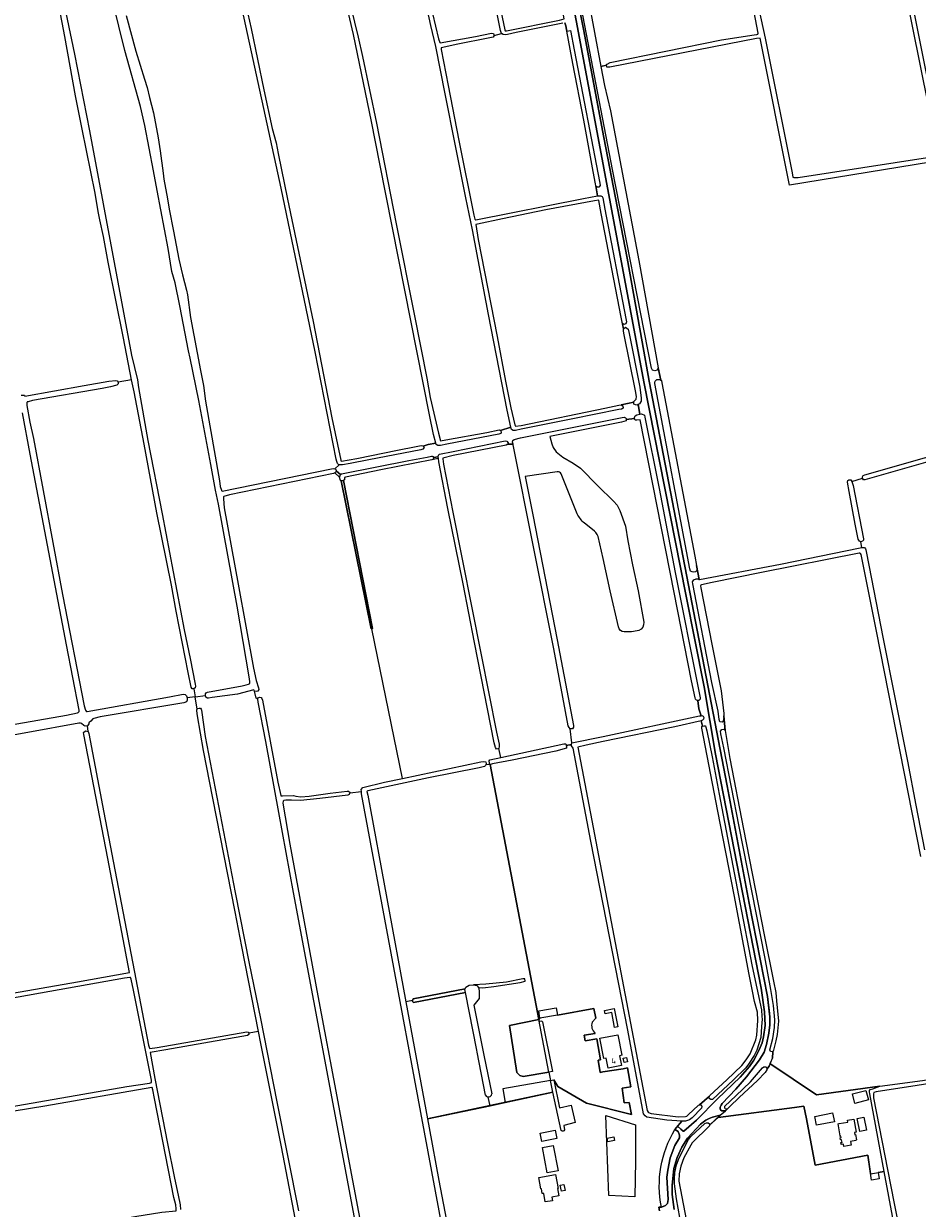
# Model space of a CAD drawing. Header units: metres. Extents: x 209813 to 223847, y 571801 to 587119.
# Tile 173 of 256: x 216863 to 217443, y 577217 to 577986. Entities that reach past the tile are written whole.
import ezdxf
from ezdxf.enums import TextEntityAlignment as Align

# ---------------------------------------------------------------- set-up
doc = ezdxf.new("R2010")
doc.units = ezdxf.units.M
for name, color, linetype, lineweight in [('B-RO-GR-BEPLANTING_CULTUUR_BOSPLANTSOEN-GV', 8, 'Continuous', 0), ('B-RO-GR-BOUWLAND-GV', 8, 'Continuous', 0), ('B-RO-GR-GRAS-GV', 8, 'Continuous', 0), ('B-RO-GR-GROENVOORZIENING-GV', 8, 'Continuous', 0), ('B-RO-GR-HOUTWAL-GV', 8, 'Continuous', 0), ('B-RO-OG-BEBOUWING-T18', 8, 'Continuous', 0), ('B-RO-OG-TERREIN_ERF-GV', 8, 'Continuous', 0), ('B-RO-OG-WATER_GREPPEL-GV', 8, 'Continuous', 0), ('B-RO-VH-ONVERHARD-GV', 8, 'Continuous', 0), ('B-RO-VH-VERHARDING_OPEN-GV', 8, 'Continuous', 0)]:
    doc.layers.add(name, color=color, linetype=linetype, lineweight=lineweight)
doc.styles.add('NLCS-ISO-M200-T18', font='txt', dxfattribs={"height": 0.36})

msp = doc.modelspace()

# ---------------------------------------------------------------- linework, layer by layer
at = {"layer": 'B-RO-GR-BEPLANTING_CULTUUR_BOSPLANTSOEN-GV', "flags": 128}
msp.add_lwpolyline([(217204.078, 577305.797), (217197.552, 577339.986), (217178.57, 577336.118), (217183.268, 577305.535), (217185.209, 577303.597), (217187.325, 577302.894)], close=True, dxfattribs=at)
at = {"layer": 'B-RO-GR-BOUWLAND-GV', "flags": 128}
for points in [[(217416.335, 578116.47), (217414.028, 578116.059), (217414.956, 578111.372), (217417.262, 578111.834), (217480.675, 577794.898)], [(217451.609, 577896.231), (217360.151, 577881.366), (217341.219, 577976.619), (217338.824, 577976.516), (217243.653, 577957.879), (217241.631, 577957.815), (217241.537, 577959.129), (217237.803, 577958.414), (217240.116, 577945.946), (217244.155, 577929.677), (217262.378, 577832.531), (217275.079, 577762.721), (217276.775, 577754.757), (217277.064, 577754.612), (217277.373, 577753.117), (217298.823, 577640.618), (217299.981, 577634.446), (217301.705, 577625.4), (217301.873, 577625.362), (217354.456, 577635.492), (217406.174, 577646.077), (217407.069, 577646.216), (217406.56, 577649.972), (217405.608, 577650.373), (217404.816, 577651.74), (217402.882, 577661.31), (217398.925, 577682.546), (217397.933, 577688.634), (217398.003, 577689.599), (217398.761, 577690.158), (217400.011, 577690.185), (217400.723, 577689.161), (217407.562, 577691.142), (217407.653, 577692.165), (217408.058, 577692.977), (217409.191, 577693.37), (217486.562, 577715.474)], [(217489.808, 577714.12), (217489.424, 577713.44), (217488.794, 577713.012), (217480.339, 577710.519), (217409.115, 577690.066), (217408.202, 577690.146), (217407.562, 577691.142)], [(217400.723, 577689.161), (217401.452, 577686.561), (217408.268, 577651.933), (217408.178, 577650.929), (217407.504, 577650.3), (217406.56, 577649.972)], [(217407.069, 577646.216), (217407.844, 577646.337), (217408.824, 577646.22), (217409.487, 577645.4), (217409.702, 577644.785), (217411.822, 577633.671), (217420.707, 577588.04), (217436.701, 577507.539), (217442.222, 577478.982), (217447.871, 577450.147)]]:
    msp.add_lwpolyline(points, dxfattribs=at)
at = {"layer": 'B-RO-GR-GRAS-GV', "flags": 128}
for points in [[(217068.035, 577699.963), (217067.575, 577700.062), (217066.846, 577700.791), (217066.44, 577701.929), (217066.042, 577703.588), (217052.378, 577773.137), (217030.316, 577879.337), (217005.271, 577994.754), (217002.862, 578004.84), (216987.499, 578067.013), (216976.778, 578110.323)], [(217455.461, 577908.289), (217414.571, 578111.294), (217414.956, 578111.372), (217414.028, 578116.059), (217413.626, 578115.987)], [(217225.498, 578024.728), (217237.803, 577958.414), (217241.537, 577959.129), (217241.837, 577959.943), (217243.951, 577961.014), (217315.998, 577975.647), (217337.239, 577978.842), (217339.081, 577979.003), (217339.74, 577979.411), (217339.93, 577980.073), (217324.686, 578059.654)], [(217006.628, 578002.341), (217010.878, 577983.097), (217019.069, 577943.205), (217024.518, 577918.138), (217027.212, 577908.846), (217028.427, 577901.874), (217034.509, 577872.293), (217051.107, 577792.839), (217063.351, 577730.408), (217069.069, 577702.862), (217069.178, 577702.559), (217069.426, 577702.359), (217079.51, 577703.971), (217105.766, 577709.344), (217118, 577711.872), (217121.128, 577712.387), (217122.267, 577712.229), (217122.51, 577711.913), (217125.736, 577713.041), (217130.701, 577713.892), (217129.297, 577719.529), (217126.63, 577732.414), (217094.39, 577895.139), (217089.028, 577922.665), (217077.268, 577979.207), (217060.799, 578049.565)], [(216933.335, 577755.08), (216928.06, 577782.054), (216918.199, 577831.345), (216915.096, 577848.07), (216912.682, 577858.795), (216911.607, 577864.171), (216909.607, 577876.178), (216901.168, 577917.681), (216896.958, 577939.329), (216890.031, 577977.911), (216879.781, 578031.124)], [(216883.168, 578029.585), (216896.266, 577966.418), (216905.943, 577916.528), (216933.359, 577771.004), (216937.09, 577755.07), (216937.749, 577750.111), (216943.94, 577715.622), (216953.106, 577668.179), (216967.515, 577592.763), (216971.317, 577574.194), (216974.572, 577557.51), (216974.723, 577556.175), (216974.682, 577555.235), (216973.741, 577554.419), (216974.573, 577549.433), (216981.242, 577550.221), (216981.264, 577551.214), (216981.8, 577552.018), (216982.681, 577552.358), (217004.981, 577556.393), (217007.642, 577557.04), (217009.256, 577557.659), (217009.961, 577558.077), (217010.068, 577558.279), (217010.097, 577559.283), (217009.701, 577562.234), (217001.756, 577608.102), (216989.645, 577674.264), (216987.826, 577683.362), (216984.767, 577700.158), (216976.897, 577741.557), (216971.364, 577769.105), (216970.212, 577773.751), (216964.639, 577803.123), (216961.643, 577817.924), (216959.41, 577825.222), (216957.083, 577840.155), (216949.829, 577877.811), (216947.528, 577890.622), (216941.951, 577920.108), (216939.167, 577932.479), (216929.038, 577968.792), (216913.617, 578031.33)], [(217122.818, 578017.647), (217132.46, 577976.387), (217133.44, 577973.817), (217133.549, 577973.689), (217156.526, 577977.877), (217166.825, 577979.937), (217168.141, 577979.836), (217168.595, 577978.396), (217173.451, 577979.796), (217172.705, 577981.703), (217168.745, 578001.57)], [(217336.73, 578012.526), (217344.362, 577976.662), (217361.866, 577889.355), (217362.314, 577886.481), (217363.022, 577886.229), (217365.838, 577886.351), (217449.657, 577899.222)], [(217075.687, 577996.924), (217080.407, 577977.34), (217083.119, 577964.74), (217092.256, 577921.594), (217104.953, 577856.288), (217116.836, 577796.536), (217124.846, 577756.054), (217127.134, 577743.612), (217132.369, 577720.345), (217133.769, 577715.463), (217137.275, 577716.034), (217163.722, 577720.755), (217171.829, 577722.508), (217172.759, 577722.159), (217179.342, 577724.404), (217176.981, 577735.261), (217164.914, 577797.428), (217154.574, 577852.31), (217150.251, 577873.059), (217136.739, 577940.569), (217130.764, 577971.408), (217127.566, 577985.01), (217123.074, 578005.102)], [(216929.723, 577991.37), (216936.11, 577968.326), (216941.648, 577950.015), (216943.365, 577944.705), (216944.935, 577938.292), (216947.593, 577928.273), (216950.599, 577912.126), (216951.884, 577903.509), (216953.799, 577889.164), (216954.319, 577885.258), (216956.658, 577872.41), (216957.724, 577865.855), (216960.452, 577851.582), (216963.99, 577833.252), (216966.35, 577823.098), (216968.96, 577813.241), (216969.585, 577810.094), (216971.636, 577795.385), (216978.075, 577761.187), (216979.899, 577751.358), (216981.198, 577741.144), (216990.462, 577689.507), (216990.838, 577685.831), (216991.593, 577683.406), (216991.718, 577683.156), (216992.055, 577682.768), (217062.958, 577697.226), (217064.322, 577697.518), (217065.229, 577697.356), (217068.035, 577699.963)], [(217168.595, 577978.396), (217167.869, 577977.306), (217164.601, 577976.705), (217144.966, 577972.743), (217134.241, 577970.385), (217134.171, 577970.238), (217134.236, 577969.29), (217138.787, 577946.009), (217145.674, 577910.223), (217155.394, 577861.833), (217156.116, 577859.263), (217156.375, 577858.81), (217156.641, 577858.818), (217226.652, 577872.646), (217235.669, 577874.336), (217234.359, 577882.121), (217232.903, 577890.162), (217226.714, 577923.615), (217219.58, 577960.336), (217215.116, 577984.709), (217214.521, 577986.736)], [(217213.053, 577986.39), (217182.764, 577980.294), (217177.187, 577979.073), (217175.618, 577978.961), (217174.478, 577979.011), (217173.451, 577979.796)], [(216863.734, 577745.011), (216864.156, 577744.424), (216902.554, 577751.428), (216918.558, 577754.121), (216923.098, 577754.62), (216924.053, 577754.293), (216924.706, 577753.522)], [(216973.741, 577554.419), (216972.631, 577554.59), (216971.948, 577555.614), (216970.026, 577565.151), (216962.202, 577604.9), (216959.285, 577621.737), (216949.81, 577668.654), (216941.548, 577713.261), (216934.916, 577747.15), (216933.335, 577755.08), (216924.706, 577753.522), (216924.706, 577752.466), (216923.852, 577751.661), (216919.636, 577750.45), (216914.301, 577749.419), (216869.071, 577741.567), (216866.149, 577740.831), (216865.658, 577740.667), (216865.477, 577740.546), (216865.39, 577740.392), (216865.307, 577739.718), (216865.381, 577738.385), (216867.271, 577727.607), (216869.723, 577716.893), (216888.543, 577615.786), (216902.593, 577543.492), (216903.439, 577540.717), (216903.843, 577540.136), (216904.086, 577539.905), (216904.434, 577539.905), (216957.923, 577549.437), (216966.885, 577550.98), (216968.146, 577550.907), (216968.996, 577550.024), (216969.479, 577548.591)], [(216861.751, 577745.011), (216863.734, 577745.011)], [(216853.809, 577530.928), (216891.19, 577537.486), (216898.197, 577538.962), (216898.638, 577539.114), (216898.966, 577539.391), (216899.339, 577539.764), (216899.271, 577540.667), (216891.109, 577583.067), (216882.24, 577629.667), (216867.602, 577706.882), (216862.439, 577733.605)], [(217218.881, 577519.4), (217239.281, 577523.527), (217301.765, 577537.074), (217302.849, 577537.107), (217301.436, 577541.545), (217300.837, 577547.033), (217300.625, 577547.033), (217299.798, 577547.248), (217299.329, 577547.918), (217299.052, 577548.684), (217296.683, 577559.775), (217285.328, 577616.964), (217263.333, 577729.155), (217261.156, 577728.751), (217260.129, 577728.937), (217259.736, 577730.038), (217254.338, 577729.198), (217254.213, 577728.32), (217251.13, 577727.455), (217204.804, 577718.29), (217205.914, 577713.521), (217206.854, 577711.102), (217208.828, 577708.276), (217213.177, 577704.739), (217219.951, 577700.905), (217224.555, 577697.782), (217235.802, 577686.235), (217246.06, 577676.384), (217248.291, 577673.714), (217250.112, 577670.32), (217253.72, 577660.127), (217255.417, 577650.544), (217258.381, 577634.986), (217261.919, 577618.192), (217265.732, 577597.688)], [(217172.918, 577510.048), (217213.718, 577518.839), (217214.817, 577518.779), (217215.221, 577518.351), (217215.411, 577517.677), (217218.687, 577518.43), (217218.881, 577519.4), (217217.869, 577528.577), (217217.149, 577529.348), (217216.629, 577530.491), (217207.234, 577580.57), (217180.96, 577712.744), (217180.83, 577713.329), (217177.358, 577713.193), (217176.461, 577712.679), (217142.008, 577705.877), (217135.333, 577704.261), (217135.278, 577703.676), (217135.718, 577700.384), (217141.739, 577669.254), (217160.249, 577576.598), (217170.16, 577526.312), (217171.735, 577518.592), (217171.892, 577517.039), (217171.62, 577515.768)], [(217165.354, 577505.484), (217165.496, 577506.313), (217165.388, 577507.803), (217165.764, 577508.506), (217172.918, 577510.048), (217171.62, 577515.768), (217170.042, 577515.468), (217169.347, 577516.51), (217168.642, 577519.525), (217155.805, 577584.551), (217148.539, 577622.755), (217138.468, 577671.44), (217132.74, 577701.752), (217132.439, 577703.889), (217128.777, 577703.407), (217128.067, 577703.181), (217095.004, 577696.618), (217072.087, 577691.866), (217071.413, 577691.626), (217071.511, 577691.104), (217071.539, 577690.122), (217070.804, 577689.65), (217089.592, 577593.582), (217089.137, 577593.49)], [(217132.439, 577703.889), (217132.269, 577705.129), (217129.164, 577704.587), (217129.192, 577704.03), (217128.777, 577703.407)], [(217065.271, 577694.662), (217064.259, 577694.233), (216996.82, 577680.386), (216993.2, 577679.35), (216993.01, 577679.136), (216992.953, 577677.858), (216993.427, 577671.948), (217002.445, 577622.389), (217012.448, 577568.039), (217014.26, 577559.841), (217015.693, 577555.26), (217015.842, 577554.099), (217015.342, 577552.91), (217014.15, 577552.862), (217013.182, 577552.954)], [(217209.407, 577695.387), (217188.786, 577692.348), (217193.646, 577667.515), (217209.408, 577586.244), (217218.397, 577539.727), (217219.981, 577530.78), (217219.981, 577529.723), (217219.476, 577528.641), (217217.869, 577528.577)], [(217222.484, 577668.121), (217212.146, 577694.112)], [(217015.178, 577547.736), (217015.279, 577548.695), (217016.602, 577549.136), (217017.451, 577548.868), (217017.867, 577548.185), (217018.165, 577547.133), (217028.268, 577493.984), (217030.107, 577485.294), (217030.267, 577485.177), (217031.161, 577485.1), (217038.441, 577485.351), (217039.94, 577484.91), (217043.109, 577484.447), (217048.497, 577484.847), (217062.265, 577486.855), (217073.187, 577488.106), (217073.998, 577488.106), (217075.048, 577487.231), (217074.938, 577486.984), (217082.404, 577487.986), (217082.251, 577489.258), (217083.347, 577490.464), (217097.452, 577493.909), (217109.208, 577496.416), (217089.137, 577593.49), (217088.682, 577593.398), (217069.267, 577689.597), (217068.926, 577689.659), (217068.325, 577691.777)], [(217232.435, 577657.805), (217227.103, 577662.008)], [(217249.246, 577594.668), (217243.871, 577618.207), (217239.333, 577639.121), (217236.066, 577653.389)], [(217445.378, 577445.667), (217437.309, 577487.46), (217416.759, 577591.995), (217407.2, 577639.435), (217406.694, 577641.776), (217406.323, 577642.322), (217405.917, 577642.57), (217405.36, 577642.606), (217341.949, 577629.999), (217310.058, 577623.577), (217303.111, 577622.017), (217302.588, 577621.694), (217302.516, 577621.321), (217302.708, 577620.063), (217309.735, 577583.445), (217315.85, 577553.28), (217317.704, 577538.606), (217317.653, 577537.03), (217318.373, 577527.41), (217321.578, 577509.225), (217330.471, 577463.467), (217343.859, 577394.829), (217349.835, 577364.868), (217351.251, 577357.429), (217351.872, 577352.105), (217353.092, 577338.951), (217352.209, 577330.28), (217351.43, 577326.175), (217349.758, 577319.965), (217349.362, 577318.925), (217349.092, 577314.962), (217347.537, 577311.337), (217377.646, 577290.986), (217418.905, 577296.744)], [(217015.637, 577332.207), (217004.819, 577387.227), (217000.523, 577409.807), (216986.028, 577483.534), (216979.938, 577514.607), (216976.015, 577536.967), (216975.717, 577540.193), (216975.742, 577541.012), (216975.934, 577541.273), (216974.573, 577549.433), (216969.479, 577548.591), (216969.461, 577547.141), (216968.926, 577545.999), (216967.281, 577545.51), (216912.951, 577536.291), (216908.802, 577535.304), (216908.271, 577535.025), (216906.793, 577533.531), (216905.768, 577532.689), (216905.615, 577532.432), (216905.48, 577531.783), (216904.726, 577530.564)], [(217091.167, 577141.247), (217038.318, 577422.438), (217028.913, 577474.248), (217020.523, 577520.353), (217015.529, 577545.864), (217015.178, 577547.736), (217014.246, 577548.527), (217013.182, 577552.954), (217012.659, 577553.778), (217002.045, 577550.973), (216985.623, 577548.934), (216983.214, 577548.45), (216982.476, 577548.45), (216981.602, 577549.023), (216981.242, 577550.221)], [(216975.934, 577541.273), (216976.357, 577541.849), (216977.255, 577541.927), (216977.989, 577541.906), (216978.523, 577541.275), (216978.623, 577540.661), (216981.081, 577523.626), (217000.578, 577422.273), (217009.644, 577376.211), (217016.926, 577340.58), (217027.545, 577286.591), (217041.553, 577215.83)], [(216790.015, 577345.645), (216898.161, 577364.367), (216931.87, 577370.412), (216917.941, 577444.348), (216902.3, 577524.951), (216902.116, 577526.178), (216903.464, 577527.368), (216905.078, 577526.883), (216904.726, 577530.564), (216903.159, 577530.401), (216902.41, 577530.791), (216900.861, 577532.075), (216900.188, 577532.222), (216899.187, 577532.149), (216865.963, 577526.206), (216832.195, 577520.24)], [(216905.078, 577526.883), (216905.555, 577525.645), (216915.357, 577474.208), (216936.077, 577366.171), (216944.389, 577323.28), (216944.91, 577321.34), (216945.21, 577321.129), (216949.862, 577321.784), (217008.175, 577332.042), (217008.871, 577331.747), (217009.307, 577331.123)], [(217204.078, 577305.797), (217187.325, 577302.894), (217185.209, 577303.597), (217183.268, 577305.535), (217178.57, 577336.118), (217197.552, 577339.986), (217165.973, 577505.403), (217165.354, 577505.484), (217163.152, 577505.174), (217163.032, 577504.743), (217162.222, 577504.068), (217158.927, 577503.274), (217126.033, 577496.737), (217086.701, 577488.4), (217086.081, 577488.229), (217086.074, 577487.964), (217086.564, 577485.593), (217111.341, 577351.401)], [(217109.208, 577496.416), (217160.029, 577507.255), (217161.662, 577507.478), (217163.151, 577507.083), (217163.34, 577505.853), (217163.152, 577505.174)], [(217074.938, 577486.984), (217074.439, 577485.86), (217073.594, 577485.531), (217055.541, 577483.341), (217042.857, 577481.961), (217037.006, 577482.3), (217033.463, 577482.259), (217032.022, 577482.058), (217031.839, 577481.96), (217031.6, 577481.576), (217031.484, 577480.332), (217035.938, 577453.736), (217054.156, 577355.24), (217066.435, 577289.907), (217075.198, 577243.414), (217082.858, 577202.423)], [(217135.175, 577203.06), (217120.948, 577279.579), (217082.604, 577486.326), (217082.404, 577487.986)], [(217150.011, 577357.5), (217116.344, 577350.982), (217115.603, 577351.565), (217115.497, 577352.359), (217111.341, 577351.401), (217125.415, 577275.418), (217165.927, 577284.049), (217164.731, 577289.662)], [(217115.497, 577352.359), (217115.942, 577353.411), (217149.747, 577359.808), (217150.105, 577361.017), (217152.279, 577362.316), (217155.194, 577362.469)], [(217162.94, 577290.9), (217157.539, 577318.859), (217157.283, 577320.072), (217150.011, 577357.5)], [(217158.434, 577360.741), (217158.821, 577358.618), (217158.933, 577353.696), (217155.395, 577349.222), (217161.875, 577316.839), (217167.063, 577291.734)], [(217232.21, 577338.155), (217234.541, 577340.751), (217233.213, 577347.184), (217209.698, 577342.688), (217198.327, 577340.725), (217197.552, 577339.986), (217197.853, 577338.405)], [(217199.892, 577338.462), (217206.394, 577306.291), (217204.078, 577305.797)], [(217041.646, 577199.737), (217030.495, 577257.409), (217017.157, 577324.476), (217015.637, 577332.207), (217009.307, 577331.123), (217009.341, 577330.206), (217008.581, 577329.67), (216955.527, 577320.177), (216945.31, 577318.583), (216948.506, 577301.753), (216956.682, 577259.5), (216961.085, 577236.968), (216963.443, 577225.911), (216964.861, 577219.712), (216964.976, 577216.72)], [(217204.078, 577305.797), (217205.096, 577300.467), (217207.308, 577300.916), (217209.986, 577296.39), (217228.418, 577285.74), (217257.69, 577278.273), (217256.277, 577286.194), (217253.045, 577285.79), (217251.677, 577295.482), (217257.206, 577296.287), (217255.21, 577308.544), (217252.375, 577308.063), (217239.155, 577305.936), (217237.416, 577305.678), (217236.126, 577313.633), (217237.679, 577313.866), (217235.17, 577327.352), (217227.678, 577326.024), (217227.058, 577329.725), (217234.062, 577330.987)], [(217481.653, 577303.47), (217481.218, 577303.298), (217443.135, 577297.237), (217416.55, 577293.064), (217415.016, 577292.617), (217414.724, 577291.685), (217414.678, 577290.564), (217414.722, 577289.223), (217425.718, 577232.623), (217455.228, 577083.234)], [(217418.905, 577296.744), (217446.48, 577300.311), (217481.093, 577305.864)], [(216801.193, 577272.732), (216812.742, 577209.743), (216814.782, 577197.835), (216814.812, 577196.587), (216815.77, 577191.245), (216816.466, 577190.917), (216817.811, 577190.856), (216847.009, 577196.485), (216935.367, 577212.068), (216952.96, 577215.027), (216962.164, 577215.848), (216962.337, 577217.03), (216962.023, 577219.681), (216960.777, 577224.519), (216948.145, 577288.805), (216947.125, 577294.389), (216946.614, 577295.781), (216946.368, 577295.788), (216877.063, 577283.805), (216825.039, 577275.248), (216815.26, 577273.577), (216814.492, 577273.98), (216814.215, 577274.581)], [(217165.927, 577284.049), (217175.621, 577286.114)], [(217447.209, 577104.64), (217421.698, 577241.368), (217417.711, 577240.667), (217418.343, 577236.55), (217413.494, 577235.806), (217411.02, 577251.923), (217376.855, 577245.363), (217371.19, 577275.485), (217369.553, 577283.798), (217363.46, 577282.96), (217313.841, 577276.466), (217308.226, 577271.363), (217308.211, 577271.047), (217297.151, 577259.865), (217296.195, 577258.443), (217291.719, 577250.232), (217289.672, 577244.866), (217288.623, 577239.884), (217288.429, 577235.116), (217294.194, 577204.462)]]:
    msp.add_lwpolyline(points, dxfattribs=at)
for points in [[(217252.51, 577788.182), (217250.886, 577795.763), (217237.933, 577862.924), (217236.605, 577871.464), (217236.541, 577871.67), (217233.589, 577871.093), (217202.106, 577865.26), (217174.038, 577859.526), (217157.698, 577856.08), (217156.749, 577855.812), (217158.254, 577845.993), (217170.569, 577783.243), (217175.951, 577754.077), (217179.475, 577736.959), (217181.936, 577725.755), (217182.368, 577724.976), (217186.214, 577725.461), (217240.295, 577736.64), (217249.54, 577738.537), (217250.952, 577738.7), (217259.252, 577740.477), (217259.252, 577740.882), (217260.763, 577742.505), (217260.899, 577744.272), (217260.223, 577747.901), (217252.746, 577785.292), (217252.51, 577786.868)], [(217066.208, 577695.867), (217065.271, 577694.662), (217068.325, 577691.777), (217068.397, 577692.405), (217068.607, 577693.004), (217068.914, 577693.597)], [(217222.856, 577516.648), (217267.958, 577280.924), (217268.447, 577279.924), (217268.754, 577279.515), (217270.438, 577278.974), (217287.963, 577276.898), (217292.653, 577277.061), (217293.578, 577277.332), (217294.459, 577278.001), (217301.193, 577284.329), (217301.909, 577284.556), (217308.203, 577290.12), (217308.59, 577290.57), (217319.619, 577300.752), (217329.246, 577310.023), (217332.199, 577313.877), (217334.71, 577317.682), (217338.379, 577326.75), (217338.942, 577329.885), (217339.623, 577339.298), (217339.373, 577344.728), (217337.599, 577351.708), (217336.206, 577358.264), (217334.032, 577369.242), (217324.315, 577420.942), (217313.749, 577475.08), (217303.356, 577528.906), (217303.418, 577530.082), (217303.714, 577530.218), (217302.964, 577533.854), (217285.732, 577529.865), (217239.297, 577520.292), (217228.311, 577518.05)], [(216801.193, 577272.732), (216814.215, 577274.581), (216814.215, 577275.462), (216814.854, 577276.127), (216815.92, 577276.612), (216930.236, 577296.462), (216945.019, 577298.692), (216946.233, 577299.004), (216946.157, 577300.595), (216934.542, 577359.099), (216933.084, 577366.186), (216932.673, 577367.176), (216932.173, 577367.209), (216928.695, 577366.82), (216811.058, 577345.897), (216790.746, 577342.169), (216790.525, 577342.009), (216790.345, 577341.058), (216790.39, 577336.84), (216791.865, 577330.113), (216798.146, 577289.348)], [(217158.434, 577360.741), (217161.233, 577360.44), (217168.311, 577361.432), (217185.443, 577363.879), (217188.684, 577364.938), (217188.552, 577366.327), (217187.097, 577366.393), (217176.513, 577364.21), (217163.152, 577362.821), (217155.194, 577362.469), (217157.388, 577361.945)], [(217206.577, 577292.709), (217205.096, 577300.467), (217174.11, 577295.037), (217175.621, 577286.114)], [(217246.638, 577261.361), (217242.371, 577260.673), (217241.986, 577263.063), (217246.253, 577263.751)]]:
    msp.add_lwpolyline(points, close=True, dxfattribs=at)
at = {"layer": 'B-RO-GR-GRAS-GV'}
for points in [[(217212.146, 577694.112, 0.3430909), (217209.407, 577695.387)], [(217227.103, 577662.008, -0.0821996), (217222.484, 577668.121)], [(217236.066, 577653.389, 0.1494684), (217232.435, 577657.805)], [(217252.871, 577591.437, -0.3214315), (217249.246, 577594.668)], [(217265.732, 577597.688, -0.3186153), (217262.509, 577592.464)], [(217262.509, 577592.464, -0.069032), (217252.871, 577591.437)], [(217197.853, 577338.405, -0.6273431), (217199.892, 577338.462)]]:
    msp.add_lwpolyline(points, format="xyb", dxfattribs=at)
msp.add_arc((217164.9, 577291.821), 2.166, 205.17001, 355.233833, dxfattribs=at)
at = {"layer": 'B-RO-GR-GROENVOORZIENING-GV', "flags": 128}
for points in [[(217214.521, 577986.736), (217215.116, 577984.709), (217215.743, 577981.286), (217218.132, 577981.756), (217220.399, 577969.229), (217237.086, 577882.71), (217237.296, 577881.138), (217236.569, 577880.108), (217235.408, 577880.108), (217234.596, 577880.746), (217235.669, 577874.336), (217236.467, 577874.485), (217237.859, 577874.514), (217238.644, 577873.99), (217239.056, 577873.099), (217240.327, 577865.713), (217253.957, 577794.824), (217254.428, 577792.68), (217254.082, 577791.392), (217252.631, 577790.977), (217251.664, 577791.824), (217252.51, 577788.182), (217253.903, 577789.111), (217255.582, 577787.942), (217256.219, 577785.012), (217263.082, 577750.325), (217264.032, 577743.202), (217263.931, 577741.276), (217262.846, 577739.523), (217262.06, 577739.099), (217263.187, 577732.654), (217264.238, 577732.873), (217266.162, 577732.117), (217266.282, 577730.848), (217275.584, 577684.608), (217286.089, 577630.035), (217300.942, 577555.108), (217302.284, 577548.704), (217302.284, 577547.718), (217301.355, 577547.033), (217300.837, 577547.033), (217301.436, 577541.545), (217302.849, 577537.107), (217303.258, 577537.119), (217304.196, 577536.744), (217304.564, 577535.884), (217304.432, 577534.872), (217303.81, 577534.204), (217302.964, 577533.854), (217303.714, 577530.218), (217304.582, 577530.619), (217305.665, 577530.429), (217306.01, 577529.58), (217306.527, 577527.324), (217310.062, 577510.381), (217314.633, 577486.168), (217328.068, 577415.912), (217335.986, 577374.399), (217342.069, 577346.296), (217342.328, 577341.972), (217342.455, 577340.269), (217342.054, 577335.394), (217341.661, 577328.287), (217340.337, 577324.165), (217338.955, 577319.971), (217337.336, 577316.58), (217333.648, 577310.916), (217331.808, 577308.505), (217323.855, 577300.715), (217310.16, 577288.106), (217309.103, 577287.984), (217308.421, 577288.418), (217307.951, 577289.264), (217308.203, 577290.12), (217301.909, 577284.556), (217302.819, 577284.556), (217303.328, 577283.437), (217303.068, 577282.331), (217297.011, 577276.225), (217295.432, 577274.844), (217292.781, 577274.043), (217290.372, 577274.072), (217287.505, 577270.74), (217289.629, 577268.736), (217291.199, 577267.473), (217291.704, 577267.43), (217299.786, 577274.73), (217313.515, 577288.387), (217328.182, 577302.642), (217334.202, 577309.553), (217337.078, 577313.577), (217340.565, 577320.32), (217342.383, 577324.761), (217343.442, 577328.657), (217344.452, 577336.152), (217344.102, 577345.023), (217341.85, 577360.37), (217312.289, 577512.132), (217304.874, 577555.901), (217292.967, 577615.734), (217265.759, 577753.632), (217222.588, 577983.648), (217206.322, 578070.197)], [(217214.716, 578042.082), (217226.454, 577982.511), (217239.775, 577912.316), (217254.964, 577833.913), (217264.55, 577779.68), (217269.107, 577754.254), (217306.242, 577562.346), (217319.809, 577491.525), (217334.066, 577415.539), (217345.86, 577354.848), (217347.069, 577345.834), (217347.519, 577341.688), (217347.403, 577336.427), (217346.748, 577331.004), (217345.3, 577323.788), (217343.735, 577318.806), (217340.65, 577313.716), (217332.379, 577302.794), (217325.29, 577294.812), (217316.441, 577285.562), (217315.782, 577284.299), (217315.304, 577283.04), (217315.279, 577282.033), (217315.48, 577281.353), (217316.26, 577280.774), (217316.94, 577280.648), (217317.493, 577280.648), (217318.592, 577280.776), (217319.776, 577281.85), (217318.582, 577282.103), (217318.208, 577282.853), (217318.241, 577283.724), (217325.405, 577290.366), (217334.828, 577299.42), (217341.338, 577307.14), (217342.775, 577308.604), (217343.481, 577309.161), (217344.798, 577309.207), (217345.439, 577308.501), (217345.545, 577307.649), (217346.918, 577309.782), (217349.092, 577314.962), (217349.362, 577318.925), (217347.799, 577319.148), (217347.375, 577320.18), (217349.368, 577327.553), (217350.525, 577334.678), (217350.739, 577339.784), (217349.795, 577348.965), (217348.207, 577359.363), (217344.223, 577380.544), (217327.572, 577465.256), (217317.57, 577516.281), (217315.702, 577525.401), (217315.486, 577527.125), (217316.207, 577528.194), (217317.652, 577528.298), (217318.373, 577527.41), (217317.653, 577537.03), (217317.45, 577533.966), (217316.503, 577532.894), (217314.984, 577533.032), (217314.58, 577534.617), (217313.923, 577539.966), (217309.863, 577558.57), (217297.541, 577622.619), (217297.305, 577623.987), (217298.202, 577625.333), (217299.567, 577625.94), (217300.986, 577625.886), (217301.506, 577625.445), (217301.705, 577625.4), (217299.981, 577634.446), (217300.197, 577632.412), (217300.03, 577631.269), (217299.137, 577630.42), (217298.064, 577630.29), (217296.992, 577630.343), (217295.98, 577630.804), (217295.481, 577632.299), (217272.905, 577752.588), (217272.86, 577753.33), (217272.948, 577754.248), (217274.06, 577755.146), (217275.993, 577755.148), (217276.775, 577754.757), (217275.079, 577762.721), (217274.305, 577761.385), (217272.757, 577760.968), (217271.228, 577761.259), (217270.672, 577762.68), (217245.354, 577891.561), (217219.891, 578024.545)], [(217290.248, 577205.525), (217286.828, 577223.67), (217285.688, 577233.27), (217285.599, 577236.554), (217285.825, 577240.725), (217286.912, 577245.664), (217288.543, 577250.242), (217294.726, 577262.053), (217296.3, 577263.986), (217305.338, 577272.44), (217306.459, 577272.981), (217307.506, 577272.848), (217308.265, 577272.216), (217308.226, 577271.363), (217315.31, 577277.798), (217310.154, 577276.626), (217308.015, 577275.72), (217305.876, 577274.587), (217302.575, 577272.09), (217293.998, 577262.919), (217290.299, 577257.103), (217287.254, 577250.459), (217285.184, 577243.321), (217284.568, 577236.845), (217284.154, 577232.278), (217284.088, 577226.395), (217285.453, 577216.603)], [(217277.172, 577218.23), (217279.757, 577219.258), (217281.164, 577220.647), (217281.501, 577223.165), (217280.563, 577237.673), (217281.167, 577242.295), (217282.814, 577250.249), (217285.77, 577258.226), (217288.79, 577263.139), (217288.812, 577265.012), (217287.982, 577267.265), (217285.84, 577268.601)]]:
    msp.add_lwpolyline(points, dxfattribs=at)
at = {"layer": 'B-RO-GR-HOUTWAL-GV', "flags": 128}
msp.add_lwpolyline([(217150.011, 577357.5), (217149.635, 577359.432), (217149.747, 577359.808), (217115.942, 577353.411), (217115.497, 577352.359), (217115.603, 577351.565), (217116.344, 577350.982)], close=True, dxfattribs=at)
at = {"layer": 'B-RO-OG-TERREIN_ERF-GV', "flags": 128}
for points in [[(217198.905, 578079.973), (217190.557, 578117.594), (217188.663, 578115.627), (217183.463, 578114.276), (217150.309, 578105.889), (217149.852, 578105.625), (217149.809, 578105.476), (217150.146, 578103.699), (217156.895, 578070.82), (217175.412, 577982.078), (217175.702, 577981.551), (217176.513, 577981.551), (217211.023, 577988.497), (217214.066, 577989.282), (217197.672, 578078.005), (217198.048, 578079.229)], [(217240.092, 577345.806), (217246.524, 577347.042), (217248.803, 577335.183), (217246.746, 577334.788), (217244.891, 577344.44), (217240.516, 577343.599)], [(217237.194, 577327.853), (217248.876, 577330.104), (217251.455, 577316.723), (217249.987, 577316.44), (217251.221, 577310.039), (217242.487, 577308.357), (217241.213, 577314.972), (217239.731, 577314.687)], [(217252.348, 577314.915), (217254.55, 577315.313), (217255.069, 577312.442), (217252.867, 577312.044)], [(217421.698, 577241.368), (217412.323, 577291.686), (217412.217, 577293.09), (217412.228, 577293.932), (217412.548, 577294.613), (217414.206, 577295.059), (217418.905, 577296.744), (217377.646, 577290.986), (217347.537, 577311.337), (217346.918, 577309.782), (217345.545, 577307.649), (217345.578, 577307.388), (217344.359, 577305.574), (217339.461, 577300.286), (217327.543, 577289.31), (217321.576, 577283.466), (217313.841, 577276.466), (217363.46, 577282.96), (217369.553, 577283.798), (217371.19, 577275.485), (217376.855, 577245.363), (217411.02, 577251.923), (217412.862, 577239.923)], [(217411.428, 577287.834), (217402.633, 577285.519), (217401.021, 577291.642), (217409.816, 577293.957)], [(217377.763, 577271.303), (217376.61, 577277.085), (217388.157, 577279.388), (217389.31, 577273.606)], [(217241.068, 577277.773), (217260.246, 577271.714), (217260.316, 577248.091), (217259.792, 577224.972), (217243.053, 577225.72)], [(217393.035, 577264.482), (217391.702, 577272.184), (217392.53, 577272.395), (217398.141, 577273.365), (217397.929, 577274.593), (217402.063, 577275.308), (217403.535, 577266.801), (217402.352, 577266.596), (217402.594, 577265.2), (217403.11, 577265.289), (217403.714, 577261.793), (217403.189, 577261.702), (217403.249, 577261.356), (217399.748, 577260.751), (217400.151, 577258.421), (217395.542, 577257.623), (217395.281, 577259.121), (217393.84, 577258.871), (217393.63, 577260.119), (217394.292, 577260.23), (217394.012, 577261.893), (217393.334, 577261.779), (217393.089, 577263.232), (217393.68, 577263.331), (217393.532, 577264.211), (217393.095, 577264.138)], [(217404.181, 577275.712), (217408.469, 577276.556), (217410.109, 577268.223), (217405.821, 577267.379)], [(217209.277, 577262.676), (217199.512, 577260.726), (217198.433, 577266.127), (217208.198, 577268.077)], [(217210.085, 577241.777), (217203.081, 577240.434), (217199.924, 577256.904), (217206.928, 577258.246)], [(217210.552, 577225.444), (217205.973, 577224.601), (217206.377, 577222.406), (217201.788, 577221.561), (217200.761, 577227.137), (217199.783, 577226.957), (217199.214, 577230.05), (217198.895, 577229.991), (217197.533, 577237.383), (217208.412, 577239.356), (217210.082, 577230.288), (217209.673, 577230.213)], [(217211.393, 577232.407), (217213.813, 577232.897), (217214.593, 577229.044), (217212.173, 577228.554)]]:
    msp.add_lwpolyline(points, close=True, dxfattribs=at)
for points in [[(217219.942, 577516.087), (217219.523, 577516.7), (217218.539, 577517.685), (217218.687, 577518.43), (217215.411, 577517.677), (217215.6, 577517.003), (217215.604, 577516.081), (217208.622, 577514.132), (217180.207, 577508.167), (217167.444, 577505.784), (217166.213, 577505.371), (217165.973, 577505.403), (217197.552, 577339.986), (217198.327, 577340.725), (217197.483, 577345.615), (217208.854, 577347.578), (217209.698, 577342.688), (217233.213, 577347.184), (217234.541, 577340.751), (217232.21, 577338.155)], [(217285.84, 577268.601), (217290.372, 577274.072), (217280.671, 577274.666), (217267.569, 577276.7), (217266.644, 577277.511), (217265.519, 577278.796), (217255.24, 577333), (217231.307, 577455.735), (217219.942, 577516.087)], [(217234.062, 577330.987), (217227.058, 577329.725), (217227.678, 577326.024), (217235.17, 577327.352), (217237.679, 577313.866), (217236.126, 577313.633), (217237.416, 577305.678), (217239.155, 577305.936), (217252.375, 577308.063), (217255.21, 577308.544), (217257.206, 577296.287), (217251.677, 577295.482), (217253.045, 577285.79), (217256.277, 577286.194), (217257.69, 577278.273), (217228.418, 577285.74), (217209.986, 577296.39), (217207.308, 577300.916), (217211.059, 577282.573), (217218.54, 577284.368), (217221.247, 577273.088), (217213.766, 577271.293), (217214.189, 577268.418)], [(217212.115, 577268.017), (217206.577, 577292.709), (217125.415, 577275.418), (217126.487, 577269.673), (217132.71, 577235.482), (217138.526, 577204.9)], [(217275.847, 577215.724), (217275.441, 577218.207), (217277.172, 577218.23)]]:
    msp.add_lwpolyline(points, dxfattribs=at)
at = {"layer": 'B-RO-OG-TERREIN_ERF-GV'}
for points in [[(217232.21, 577338.155, 0.3013366), (217234.062, 577330.987)], [(217214.189, 577268.418, -0.7099711), (217212.115, 577268.017)], [(217277.172, 577218.23, -0.1892183), (217285.84, 577268.601)]]:
    msp.add_lwpolyline(points, format="xyb", dxfattribs=at)
at = {"layer": 'B-RO-OG-WATER_GREPPEL-GV', "flags": 128}
msp.add_lwpolyline([(217070.804, 577689.65), (217070.402, 577689.392), (217069.267, 577689.597), (217088.682, 577593.398), (217089.592, 577593.582)], close=True, dxfattribs=at)
at = {"layer": 'B-RO-VH-ONVERHARD-GV', "flags": 128}
msp.add_lwpolyline([(217259.252, 577740.477), (217250.952, 577738.7), (217252.015, 577738.196), (217252.37, 577736.597), (217251.177, 577736.095), (217249.568, 577735.69), (217219.701, 577729.751), (217186.015, 577723.01), (217182.46, 577722.169), (217180.943, 577722.055), (217179.85, 577722.77), (217179.412, 577724.084), (217179.342, 577724.404), (217172.759, 577722.159), (217173.101, 577721.347), (217173.033, 577720.388), (217172.285, 577719.902), (217171.71, 577719.728), (217137.835, 577713.206), (217133.718, 577712.49), (217132.097, 577712.52), (217130.948, 577713.115), (217130.701, 577713.892), (217125.736, 577713.041), (217122.51, 577711.913), (217123.178, 577711.045), (217122.275, 577709.978), (217120.923, 577709.563), (217087.217, 577703.087), (217075.225, 577700.675), (217070.218, 577699.944), (217068.565, 577699.85), (217068.035, 577699.963), (217065.229, 577697.356), (217065.598, 577697.29), (217066.208, 577695.867), (217068.914, 577693.597), (217069.629, 577693.975), (217070.648, 577694.213), (217113.112, 577702.743), (217125.07, 577704.913), (217127.869, 577705.47), (217128.328, 577705.481), (217128.858, 577705.184), (217129.164, 577704.587), (217132.269, 577705.129), (217132.393, 577706.139), (217133.079, 577706.694), (217142.038, 577708.552), (217175.832, 577715.448), (217176.75, 577715.121), (217177.67, 577714.255), (217177.358, 577713.193), (217180.83, 577713.329), (217180.568, 577714.508), (217180.622, 577715.667), (217181.57, 577716.289), (217185.646, 577717.373), (217251.567, 577730.55), (217252.847, 577730.766), (217253.763, 577730.461), (217254.403, 577729.65), (217254.338, 577729.198), (217259.736, 577730.038), (217259.736, 577730.68), (217260.048, 577731.7), (217261.136, 577732.227), (217263.187, 577732.654), (217262.06, 577739.099), (217261.282, 577738.68), (217260.215, 577738.759), (217259.252, 577739.338)], close=True, dxfattribs=at)
at = {"layer": 'B-RO-VH-VERHARDING_OPEN-GV', "flags": 128}
for points in [[(217206.322, 578070.197), (217222.588, 577983.648), (217265.759, 577753.632), (217292.967, 577615.734), (217304.874, 577555.901), (217312.289, 577512.132), (217341.85, 577360.37), (217344.102, 577345.023), (217344.452, 577336.152), (217343.442, 577328.657), (217342.383, 577324.761), (217340.565, 577320.32), (217337.078, 577313.577), (217334.202, 577309.553), (217328.182, 577302.642), (217313.515, 577288.387), (217299.786, 577274.73), (217291.704, 577267.43), (217291.199, 577267.473), (217289.629, 577268.736), (217287.505, 577270.74), (217285.84, 577268.601), (217287.982, 577267.265), (217288.812, 577265.012), (217288.79, 577263.139), (217285.77, 577258.226), (217282.814, 577250.249), (217281.167, 577242.295), (217280.563, 577237.673), (217281.501, 577223.165), (217281.164, 577220.647), (217279.757, 577219.258), (217277.172, 577218.23), (217275.441, 577218.207), (217275.847, 577215.724)], [(217285.453, 577216.603), (217284.088, 577226.395), (217284.154, 577232.278), (217285.184, 577243.321), (217287.254, 577250.459), (217290.299, 577257.103), (217293.998, 577262.919), (217302.575, 577272.09), (217305.876, 577274.587), (217308.015, 577275.72), (217310.154, 577276.626), (217315.31, 577277.798), (217318.592, 577280.776), (217317.493, 577280.648), (217316.94, 577280.648), (217316.26, 577280.774), (217315.48, 577281.353), (217315.279, 577282.033), (217315.304, 577283.04), (217315.782, 577284.299), (217316.441, 577285.562), (217325.29, 577294.812), (217332.379, 577302.794), (217340.65, 577313.716), (217343.735, 577318.806), (217345.3, 577323.788), (217346.748, 577331.004), (217347.403, 577336.427), (217347.519, 577341.688), (217346.468, 577351.024), (217345.86, 577354.848), (217334.066, 577415.539), (217319.809, 577491.525), (217306.242, 577562.346), (217269.107, 577754.254), (217264.55, 577779.68), (217254.964, 577833.913), (217239.775, 577912.316), (217226.454, 577982.511), (217214.716, 578042.082)]]:
    msp.add_lwpolyline(points, dxfattribs=at)

# ---------------------------------------------------------------- texts
at = {"layer": 'B-RO-OG-BEBOUWING-T18', "style": 'NLCS-ISO-M200-T18'}
msp.add_text('4', height=4, rotation=10.9, dxfattribs=at).set_placement((217246.098, 577313.126), align=Align.MIDDLE)

doc.saveas('drawing.dxf')
